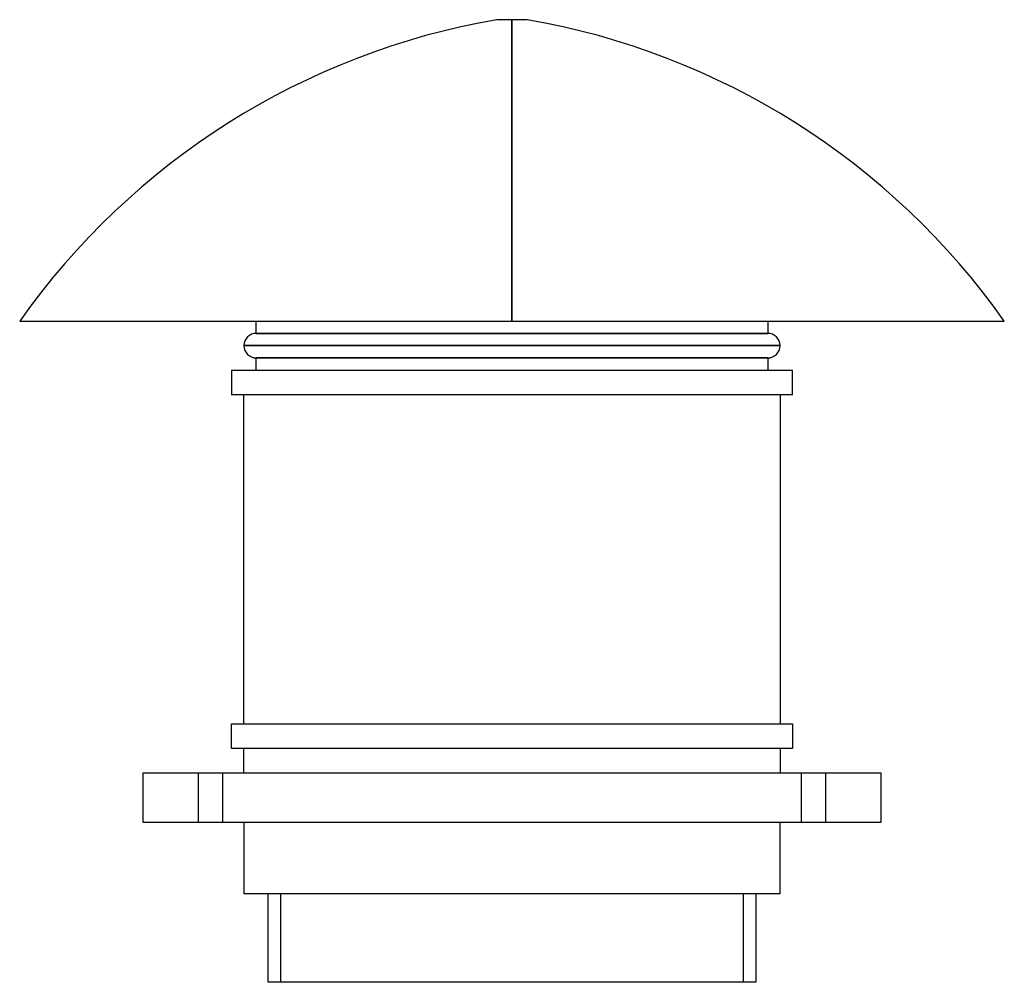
# Model space of a CAD drawing. Header units: millimetres. Extents: x -200 to 200, y -65 to 326.
import ezdxf

# ---------------------------------------------------------------- set-up
doc = ezdxf.new("R2010")
doc.units = ezdxf.units.MM
doc.layers.add('MAIN-1', color=7, linetype='Continuous')
doc.layers.add('MAIN-2', color=7, linetype='Continuous')

msp = doc.modelspace()

# ---------------------------------------------------------------- linework, layer by layer
at = {"layer": 'MAIN-1'}
for p, q in [((0, 326), (-6.17, 326)), ((0, 326), (0, 203.6)), ((6.17, 326), (0, 326)), ((-200, 203.6), (0, 203.6)), ((-103.9, 198.6), (-103.9, 203.6)), ((0, 203.6), (200, 203.6)), ((103.9, 203.6), (103.9, 198.6)), ((-103.9, 198.6), (103.9, 198.6)), ((-108.9, 193.6), (108.9, 193.6)), ((103.9, 188.6), (-103.9, 188.6)), ((-103.9, 183.6), (-103.9, 188.6)), ((103.9, 188.6), (103.9, 183.6)), ((-113.9, 183.6), (-113.9, 173.6)), ((-113.9, 183.6), (113.9, 183.6)), ((113.9, 173.6), (113.9, 183.6)), ((113.9, 173.6), (-113.9, 173.6)), ((-108.9, 40), (-108.9, 173.6)), ((108.9, 173.6), (108.9, 40)), ((-113.9, 40), (113.9, 40)), ((-113.9, 30), (-113.9, 40)), ((113.9, 40), (113.9, 30)), ((113.9, 30), (-113.9, 30)), ((-108.9, 20), (-108.9, 30)), ((108.9, 30), (108.9, 20)), ((-150, 20), (-150, 0)), ((150, 20), (-150, 20)), ((150, 0), (150, 20)), ((-150, 0), (150, 0)), ((-108.9, 0), (-108.9, -29)), ((108.9, -29), (108.9, 0)), ((108.9, -29), (-108.9, -29)), ((-99, -65), (-99, -29)), ((99, -29), (99, -65)), ((99, -65), (-99, -65))]:
    msp.add_line(p, q, dxfattribs=at)
for centre, radius, start, end in [((44.94, 30.39), 300, 99.8088, 144.7334), ((-44.94, 30.39), 300, 35.2666, 80.1912), ((-103.9, 193.6), 5, 90, 180), ((103.9, 193.6), 5, 0, 90), ((-103.9, 193.6), 5, 180, 270), ((103.9, 193.6), 5, 270, 0)]:
    msp.add_arc(centre, radius, start, end, dxfattribs=at)
at = {"layer": 'MAIN-2'}
for p, q in [((0, 203.6), (0, 326)), ((103.9, 198.6), (-103.9, 198.6)), ((108.9, 193.6), (-108.9, 193.6)), ((-103.9, 188.6), (103.9, 188.6)), ((-150, 20), (-150, 20)), ((-127.5, 20), (-127.5, 0)), ((-127.5, 20), (-127.5, 0)), ((-117.5, 0), (-117.5, 20)), ((-117.5, 0), (-117.5, 20)), ((117.5, 20), (117.5, 0)), ((117.5, 20), (117.5, 0)), ((127.5, 0), (127.5, 20)), ((127.5, 0), (127.5, 20)), ((150, 20), (150, 20)), ((-150, 0), (-150, 0)), ((150, 0), (150, 0)), ((-94, -29), (-94, -65)), ((94, -29), (-94, -29)), ((94, -65), (94, -29))]:
    msp.add_line(p, q, dxfattribs=at)

doc.saveas('drawing.dxf')
